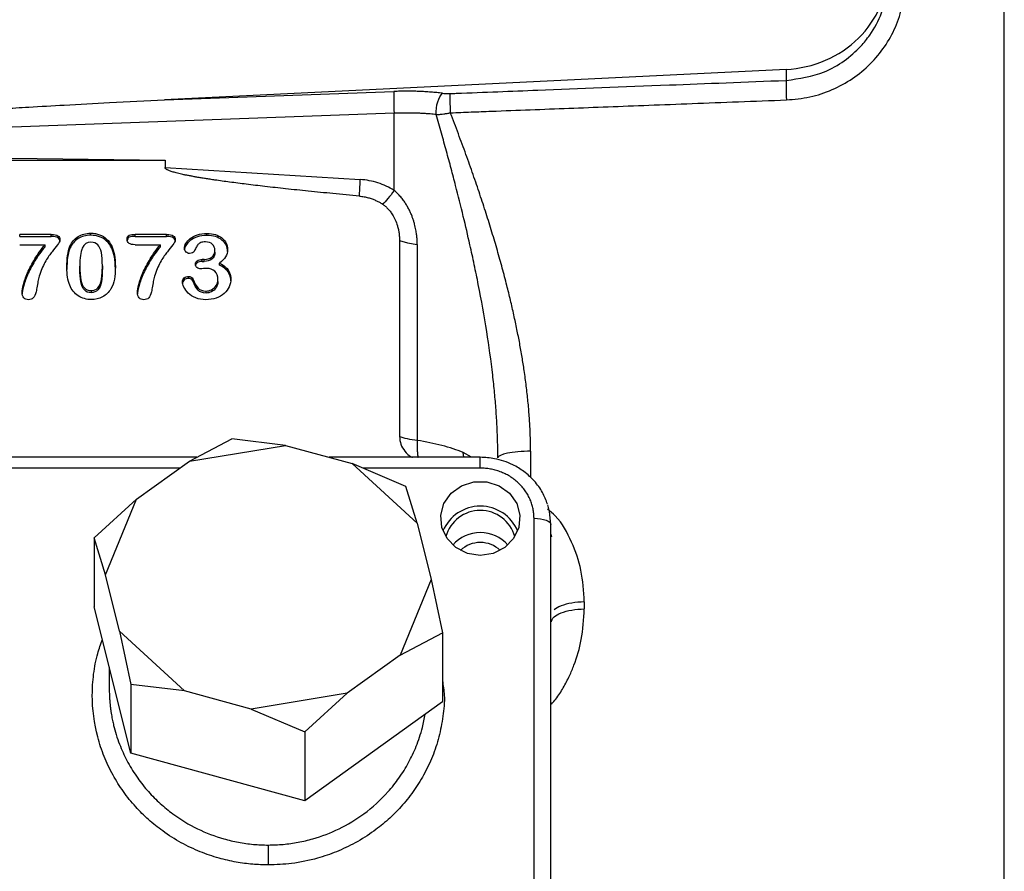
# Model space of a CAD drawing. Extents: x 0.3 to 33.9, y 0.2 to 21.7.
# Tile 8 of 20: x 10.1 to 13.6, y 10.5 to 13.5. Entities that reach past the tile are written whole.
import ezdxf

# ---------------------------------------------------------------- set-up
doc = ezdxf.new("R2010")
doc.units = 0
doc.header["$MEASUREMENT"] = 0
doc.layers.get('0').update_dxf_attribs({"linetype": 'CONTINUOUS'})
doc.layers.add('SLD-0', color=7, linetype='CONTINUOUS')
doc.styles.add('SLDTEXTSTYLE1', font='TXT', dxfattribs={"width": 0.605})
doc.dimstyles.new('SLDDIMSTYLE0', dxfattribs={"dimtxt": 0.222453, "dimasz": 0.13, "dimexe": 0, "dimexo": 0.0625, "dimgap": 0.055613, "dimtad": 0, "dimtih": 1, "dimtoh": 1, "dimrnd": 1e-09, "dimzin": 12, "dimtxsty": 'SLDTEXTSTYLE1', "dimsah": 1, "dimcen": 0.09, "dimazin": 3, "dimtfac": 1, "dimtofl": 0, "dimtmove": 0, "dimatfit": 3, "dimtolj": 1, "dimtzin": 12})

# ---------------------------------------------------------------- blocks, each defined once
blk = doc.blocks.new('_D')
at = {"layer": 'SLD-0'}
for p, q in [((15.868, 14.9428), (17.2815, 14.9428)), ((17.1565, 14.9428), (17.1565, 11.3541)), ((16.7109, 10.9977), (16.66, 10.9977)), ((16.66, 10.9977), (16.66, 10.656)), ((17.6021, 10.9977), (17.6531, 10.9977)), ((17.6531, 10.9977), (17.6531, 10.656)), ((16.66, 10.656), (16.7109, 10.656)), ((17.6531, 10.656), (17.6021, 10.656)), ((17.1565, 7.1032), (17.1565, 10.6051)), ((9.5837, 7.1032), (17.2815, 7.1032))]:
    blk.add_line(p, q, dxfattribs=at)
for points in [[(17.1565, 14.9428), (17.1365, 14.8128), (17.1765, 14.8128)], [(17.1565, 7.1032), (17.1765, 7.2332), (17.1365, 7.2332)]]:
    blk.add_solid(points, dxfattribs=at)
at = {"layer": 'SLD-0', "char_height": 0.22917, "attachment_point": 1, "style": 'SLDTEXTSTYLE1'}
for s, insert in [('7.84', (16.8595, 11.344)), ('199.1', (16.7746, 10.9514))]:
    blk.add_mtext(s, dxfattribs=dict(at, insert=insert))

msp = doc.modelspace()

# ---------------------------------------------------------------- linework, layer by layer
at = {"color": 8, "linetype": 'CONTINUOUS'}
for p, q in [((13.5916, 12.5678), (13.5916, 15.5241)), ((13.5916, 9.6115), (13.5916, 12.5678)), ((11.6799, 11.9597), (11.6779, 11.9768)), ((11.7069, 11.9597), (11.6779, 11.9768)), ((11.738, 11.9212), (11.738, 11.9597)), ((11.9158, 11.981), (11.9158, 11.8876)), ((10.6747, 11.9212), (9.488, 11.9212)), ((11.738, 11.9212), (11.323, 11.9212))]:
    msp.add_line(p, q, dxfattribs=at)
at = {"color": 7, "linetype": 'CONTINUOUS'}
for p, q in [((12.8198, 13.3316), (10.6206, 13.224)), ((12.8198, 13.3316), (12.8198, 13.2927)), ((10.6206, 13.224), (11.4322, 13.2536)), ((11.4332, 13.1762), (10.05, 13.1258)), ((11.4332, 12.9035), (11.4332, 13.1762)), ((9.4772, 13.0109), (10.6227, 13.0109)), ((10.0798, 13.0177), (10.6227, 13.0109)), ((10.6227, 13.0109), (10.6227, 12.9843)), ((10.6227, 12.9843), (11.3133, 12.9419)), ((10.2202, 12.7481), (10.1085, 12.7481)), ((10.1085, 12.741), (10.1085, 12.7481)), ((10.2202, 12.741), (10.2202, 12.7481)), ((10.3601, 12.7449), (10.3601, 12.7521)), ((10.6283, 12.7481), (10.5166, 12.7481)), ((10.5166, 12.741), (10.5166, 12.7481)), ((10.6283, 12.741), (10.6283, 12.7481)), ((10.7709, 12.7442), (10.7709, 12.7514)), ((10.1085, 12.741), (10.2202, 12.741)), ((10.5166, 12.741), (10.6283, 12.741)), ((11.4521, 12.7268), (11.4521, 12.0335)), ((10.1085, 12.7114), (10.1983, 12.7114)), ((10.1983, 12.7042), (10.1983, 12.7114)), ((10.2864, 12.6988), (10.2864, 12.7059)), ((10.4342, 12.6993), (10.4342, 12.7065)), ((10.5166, 12.7114), (10.6064, 12.7114)), ((10.6064, 12.7042), (10.6064, 12.7114)), ((10.7992, 12.685), (10.7992, 12.6922)), ((11.515, 12.7124), (11.515, 12.0191)), ((10.7614, 12.6594), (10.7546, 12.6594)), ((10.7546, 12.6522), (10.7546, 12.6594)), ((10.7546, 12.6522), (10.7614, 12.6522)), ((10.7614, 12.6522), (10.7614, 12.6594)), ((10.8157, 12.6392), (10.8157, 12.6464)), ((10.3213, 12.6282), (10.3213, 12.6353)), ((10.401, 12.6366), (10.401, 12.6294)), ((10.7061, 12.5923), (10.7061, 12.5995)), ((10.7208, 12.5834), (10.7208, 12.5906)), ((10.8099, 12.5813), (10.8099, 12.5884)), ((10.3611, 12.549), (10.3611, 12.5418)), ((10.7676, 12.5405), (10.7676, 12.5477)), ((10.7089, 11.9458), (10.8587, 12.0246)), ((11.0484, 12.0019), (10.8587, 12.0246)), ((10.7089, 11.9458), (11.0484, 12.0019)), ((11.0484, 12.0019), (11.285, 11.9374)), ((10.7353, 11.9597), (9.488, 11.9597)), ((11.738, 11.9597), (11.2032, 11.9597)), ((10.5219, 11.8113), (10.7089, 11.9458)), ((11.285, 11.9374), (11.5144, 11.7261)), ((11.4746, 11.8566), (11.285, 11.9374)), ((11.5144, 11.7261), (11.4746, 11.8566)), ((10.5219, 11.8113), (10.3721, 11.6744)), ((10.4119, 11.5439), (10.5219, 11.8113)), ((11.928, 10.3434), (11.928, 11.7438)), ((11.5144, 11.7261), (11.564, 11.527)), ((11.988, 10.3219), (11.988, 11.7223)), ((10.3721, 11.6744), (10.3721, 11.4311)), ((10.4119, 11.5439), (10.3721, 11.6744)), ((11.988, 11.6878), (11.99, 11.678)), ((10.4615, 11.3448), (10.4119, 11.5439)), ((11.564, 11.527), (11.454, 11.2596)), ((11.564, 11.527), (11.6038, 11.3384)), ((10.5013, 10.9129), (10.3721, 11.4311)), ((12.1058, 11.4479), (12.1058, 11.4234)), ((10.691, 11.1335), (10.4615, 11.3448)), ((10.4615, 11.3448), (10.5013, 11.1562)), ((11.454, 11.2596), (11.6038, 11.3384)), ((11.6038, 11.3384), (11.6038, 11.0951)), ((11.454, 11.2596), (11.267, 11.1251)), ((10.4255, 11.2171), (10.4255, 11.1396)), ((10.5013, 11.1562), (10.5013, 10.9129)), ((10.691, 11.1335), (10.5013, 11.1562)), ((10.9276, 11.069), (10.691, 11.1335)), ((11.267, 11.1251), (10.9276, 11.069)), ((11.267, 11.1251), (11.1172, 10.9882)), ((11.6038, 11.0951), (11.1172, 10.7449)), ((10.9276, 11.069), (11.1172, 10.9882)), ((11.1172, 10.9882), (11.1172, 10.7449)), ((11.1172, 10.7449), (10.5013, 10.9129)), ((10.988, 10.5882), (10.988, 10.5179))]:
    msp.add_line(p, q, dxfattribs=at)
at = {"color": 7, "linetype": 'CONTINUOUS', "flags": 128}
for points in [[(11.4521, 12.7268), (11.4804, 12.7178), (11.515, 12.7124)], [(11.738, 11.6126), (11.6923, 11.6198), (11.6517, 11.6403), (11.6203, 11.6721), (11.6018, 11.7116), (11.5979, 11.7546), (11.6093, 11.7965), (11.6346, 11.8327), (11.6711, 11.8592), (11.7148, 11.8732), (11.7611, 11.8732), (11.8048, 11.8592), (11.8413, 11.8327), (11.8666, 11.7965), (11.878, 11.7546), (11.8742, 11.7116), (11.8556, 11.6721), (11.8243, 11.6403), (11.7836, 11.6198), (11.738, 11.6126)], [(11.988, 11.7223), (11.9832, 11.7678), (11.9768, 11.7914)], [(11.928, 11.7438), (11.9397, 11.7434), (11.9509, 11.7422), (11.9613, 11.7402), (11.9704, 11.7375), (11.9778, 11.7343), (11.9834, 11.7305), (11.9868, 11.7265), (11.988, 11.7223)]]:
    msp.add_lwpolyline(points, dxfattribs=at)
at = {"color": 7, "linetype": 'CONTINUOUS'}
for centre, radius, start, end in [((11.738, 11.6434), 0.1433, 22.8469, 157.1531), ((11.738, 11.6452), 0.1267, 15.4671, 164.5329), ((11.738, 11.5638), 0.1298, 41.2578, 138.7422), ((11.737, 11.5577), 0.1005, 89.4644, 133.7321), ((11.7389, 11.5577), 0.1005, 46.2679, 90.5356)]:
    msp.add_arc(centre, radius, start, end, dxfattribs=at)
for points, knots in [([(12.8198, 13.3316), (12.8679, 13.334), (12.9154, 13.3449), (13.0027, 13.3825), (13.0425, 13.4092), (13.1087, 13.4743), (13.1351, 13.5128), (13.1707, 13.5961), (13.18, 13.641), (13.18, 13.7308), (13.1707, 13.7757), (13.1351, 13.8591), (13.1087, 13.8976), (13.0425, 13.9627), (13.0027, 13.9893), (12.9154, 14.0269), (12.8679, 14.0378), (12.8198, 14.0402)], [0, 0, 0, 0, 0.125, 0.125, 0.25, 0.25, 0.375, 0.375, 0.5, 0.5, 0.625, 0.625, 0.75, 0.75, 0.875, 0.875, 1, 1, 1, 1]), ([(12.8209, 13.2236), (12.8487, 13.2261), (12.9042, 13.2311), (12.9833, 13.258), (13.0558, 13.2972), (13.1188, 13.3489), (13.1705, 13.4107), (13.2088, 13.4811), (13.2293, 13.5438), (13.2372, 13.5947), (13.2388, 13.6456), (13.2314, 13.7086), (13.2078, 13.7815), (13.17, 13.8482), (13.1186, 13.9067), (13.0597, 13.9537), (13.0148, 13.9749), (12.9942, 13.9846)], [0, 0, 0, 0, 0.073314, 0.146304, 0.219125, 0.291596, 0.363344, 0.435705, 0.509752, 0.545061, 0.57972, 0.652608, 0.723323, 0.795594, 0.86732, 0.939161, 1, 1, 1, 1]), ([(11.6308, 13.2461), (11.6383, 13.2464), (11.6455, 13.2467), (11.7541, 13.251), (11.8476, 13.2546), (12.0905, 13.2642), (12.2396, 13.27), (12.5349, 13.2816), (12.6766, 13.2871), (12.8198, 13.2927)], [0.97203523, 0.97203523, 0.97203523, 0.97203523, 0.97235189, 0.97235189, 0.97686125, 0.97686125, 0.98407622, 0.98407622, 0.98958433, 0.98958433, 0.98958433, 0.98958433]), ([(12.8198, 13.2927), (12.8195, 13.2876), (12.8192, 13.2675), (12.8202, 13.2375), (12.8209, 13.2236)], [-1, -1, -1, -1, -0.5, 0, 0, 0, 0]), ([(11.4322, 13.2536), (11.4316, 13.2479), (11.4314, 13.2362), (11.4318, 13.2077), (11.4324, 13.1908), (11.4332, 13.1762)], [0, 0, 0, 0, 0.5, 0.5, 1, 1, 1, 1]), ([(11.6043, 13.2471), (11.6009, 13.2475), (11.5941, 13.2483), (11.5805, 13.2497), (11.5631, 13.2512), (11.5419, 13.2526), (11.524, 13.2535), (11.5095, 13.254), (11.4949, 13.2543), (11.4766, 13.2545), (11.4581, 13.2543), (11.4433, 13.2539), (11.4359, 13.2537), (11.4322, 13.2536)], [0, 0, 0, 0, 0.062503, 0.125005, 0.250002, 0.374999, 0.499993, 0.562493, 0.624995, 0.749992, 0.874996, 0.937497, 1, 1, 1, 1]), ([(11.5818, 13.1717), (11.5812, 13.1862), (11.5832, 13.2028), (11.5915, 13.2305), (11.5977, 13.2417), (11.6043, 13.2471)], [0, 0, 0, 0, 0.5, 0.5, 1, 1, 1, 1]), ([(11.6043, 13.2471), (11.6072, 13.2467), (11.6103, 13.2465), (11.6162, 13.2461), (11.619, 13.246), (11.6237, 13.246), (11.6256, 13.246), (11.6285, 13.246), (11.6297, 13.2461), (11.6308, 13.2461)], [-0.06986281, -0.06986281, -0.06986281, -0.06986281, -0.06112996, -0.06112996, -0.04715739, -0.04715739, -0.0248013, -0.0248013, 0, 0, 0, 0]), ([(11.6308, 13.2461), (11.6305, 13.241), (11.6304, 13.2312), (11.6307, 13.2066), (11.6312, 13.1918), (11.6319, 13.1781)], [0, 0, 0, 0, 0.5, 0.5, 1, 1, 1, 1]), ([(10.0495, 13.1929), (10.0799, 13.1947), (10.1521, 13.199), (10.2776, 13.2062), (10.4376, 13.2149), (10.5558, 13.2208), (10.6206, 13.224)], [0, 0, 0, 0, 0.159531, 0.379375, 0.659531, 1, 1, 1, 1]), ([(11.6319, 13.1781), (11.6448, 13.1786), (11.6571, 13.179), (11.6815, 13.18), (11.7179, 13.1814), (11.8008, 13.1846), (11.8693, 13.1872), (12.0058, 13.1924), (12.0961, 13.1959), (12.2843, 13.2031), (12.3819, 13.2068), (12.5937, 13.2149), (12.7068, 13.2192), (12.8209, 13.2236)], [0, 0, 0, 0, 0.03125, 0.03125, 0.0625, 0.125, 0.25, 0.25, 0.5, 0.5, 0.75, 0.75, 1, 1, 1, 1]), ([(11.5818, 13.1717), (11.5784, 13.1721), (11.5713, 13.1728), (11.56, 13.1739), (11.5477, 13.1748), (11.5344, 13.1757), (11.5201, 13.1764), (11.5047, 13.1769), (11.4883, 13.1772), (11.4708, 13.1772), (11.4524, 13.1769), (11.4397, 13.1764), (11.4332, 13.1762)], [0, 0, 0, 0, 0.073509, 0.152904, 0.238187, 0.329357, 0.426414, 0.529358, 0.638189, 0.752906, 0.87351, 1, 1, 1, 1]), ([(11.5818, 13.1717), (11.5873, 13.172), (11.5931, 13.1725), (11.6016, 13.1734), (11.6053, 13.1739), (11.6114, 13.1746), (11.6135, 13.175), (11.6173, 13.1756), (11.6189, 13.1758), (11.6232, 13.1765), (11.6252, 13.1769), (11.6288, 13.1775), (11.6304, 13.1778), (11.6319, 13.1781)], [0, 0, 0, 0, 0.125, 0.125, 0.25, 0.25, 0.375, 0.375, 0.5, 0.5, 0.75, 0.75, 1, 1, 1, 1]), ([(11.8, 11.9576), (11.7999, 11.9666), (11.7999, 11.9848), (11.7993, 12.0122), (11.7984, 12.0402), (11.7972, 12.0688), (11.7955, 12.0978), (11.7935, 12.1274), (11.7912, 12.1575), (11.7884, 12.1881), (11.7853, 12.2192), (11.7774, 12.2914), (11.761, 12.409), (11.7376, 12.5387), (11.7168, 12.6408), (11.6992, 12.7212), (11.6773, 12.8148), (11.6549, 12.9046), (11.6348, 12.9814), (11.6181, 13.0431), (11.6004, 13.1068), (11.5881, 13.1498), (11.5818, 13.1717)], [0, 0, 0, 0, 0.021688, 0.043796, 0.066327, 0.08928, 0.112658, 0.13646, 0.160688, 0.185343, 0.210426, 0.235937, 0.360284, 0.496293, 0.553783, 0.611997, 0.695633, 0.787199, 0.837429, 0.889639, 0.943829, 1, 1, 1, 1]), ([(11.8318, 12.5678), (11.8292, 12.5779), (11.824, 12.5982), (11.8158, 12.6288), (11.8072, 12.6599), (11.7982, 12.6915), (11.7889, 12.7235), (11.7791, 12.7559), (11.769, 12.7888), (11.7585, 12.8222), (11.7476, 12.8559), (11.7363, 12.8901), (11.7246, 12.9247), (11.7125, 12.9597), (11.7, 12.9952), (11.6872, 13.031), (11.6739, 13.0672), (11.6603, 13.1039), (11.6463, 13.1409), (11.6367, 13.1656), (11.6319, 13.1781)], [0, 0, 0, 0, 0.04827, 0.097381, 0.147336, 0.198139, 0.249792, 0.3023, 0.355665, 0.409889, 0.464977, 0.52093, 0.57775, 0.635442, 0.694006, 0.753445, 0.813762, 0.874959, 0.937038, 1, 1, 1, 1]), ([(11.3104, 12.8834), (11.2791, 12.8864), (11.2187, 12.892), (11.1317, 12.9007), (11.0516, 12.909), (10.9786, 12.9172), (10.9125, 12.925), (10.8535, 12.9326), (10.8107, 12.9385), (10.7822, 12.9428), (10.7659, 12.9453), (10.7505, 12.9478), (10.7359, 12.9502), (10.7222, 12.9527), (10.7094, 12.9551), (10.6975, 12.9574), (10.6865, 12.9597), (10.6763, 12.962), (10.6671, 12.9642), (10.6587, 12.9664), (10.6512, 12.9685), (10.6446, 12.9706), (10.6388, 12.9727), (10.6339, 12.9747), (10.6299, 12.9767), (10.6268, 12.9786), (10.6245, 12.9805), (10.623, 12.9824), (10.6228, 12.9837), (10.6227, 12.9843)], [0, 0, 0, 0, 0.134931, 0.259887, 0.37487, 0.479885, 0.574935, 0.660026, 0.735167, 0.760045, 0.783671, 0.806045, 0.827168, 0.847043, 0.865669, 0.88305, 0.899187, 0.914084, 0.927743, 0.94017, 0.951371, 0.961354, 0.970131, 0.977721, 0.984151, 0.989467, 0.993751, 0.997159, 1, 1, 1, 1]), ([(11.3104, 12.8835), (11.311, 12.8972), (11.312, 12.9179), (11.3133, 12.9419), (11.3133, 12.9419), (11.3133, 12.9419), (11.3133, 12.9419)], [0.5901086, 0.5901086, 0.5901086, 0.5901086, 1, 1, 1, 1.000042, 1.000042, 1.000042, 1.000042]), ([(11.4332, 12.9035), (11.4155, 12.9147), (11.3961, 12.9237), (11.3557, 12.9366), (11.3346, 12.9406), (11.3133, 12.9419)], [0, 0, 0, 0, 0.5, 0.5, 1, 1, 1, 1]), ([(11.515, 12.7125), (11.515, 12.7133), (11.515, 12.7153), (11.5149, 12.7187), (11.5148, 12.7229), (11.5145, 12.7279), (11.5142, 12.7337), (11.5136, 12.7403), (11.5128, 12.7476), (11.5116, 12.7557), (11.5101, 12.7646), (11.5081, 12.7742), (11.5056, 12.7844), (11.5025, 12.7953), (11.4986, 12.8067), (11.494, 12.8186), (11.4886, 12.8309), (11.4822, 12.8434), (11.4747, 12.856), (11.4662, 12.8686), (11.4564, 12.8809), (11.4455, 12.8928), (11.4373, 12.8999), (11.4332, 12.9035)], [0, 0, 0, 0, 0.012482, 0.028774, 0.048872, 0.072768, 0.100452, 0.131905, 0.167102, 0.206008, 0.248575, 0.294743, 0.344437, 0.397514, 0.453807, 0.513185, 0.575503, 0.640598, 0.708299, 0.778428, 0.850704, 0.924713, 1, 1, 1, 1]), ([(11.3104, 12.8835), (11.3132, 12.8832), (11.3187, 12.8826), (11.3267, 12.8812), (11.3344, 12.8797), (11.3418, 12.8778), (11.3488, 12.8757), (11.3554, 12.8734), (11.3617, 12.871), (11.3677, 12.8685), (11.3733, 12.8658), (11.3785, 12.8631), (11.3835, 12.8604), (11.3881, 12.8576), (11.391, 12.8557), (11.3925, 12.8547)], [0, 0, 0, 0, 0.095152, 0.187197, 0.276154, 0.362041, 0.444877, 0.524681, 0.601472, 0.675271, 0.746099, 0.813976, 0.87891, 0.940914, 1, 1, 1, 1]), ([(11.3925, 12.8547), (11.3939, 12.8537), (11.397, 12.8516), (11.4014, 12.8481), (11.4058, 12.8443), (11.4101, 12.84), (11.4144, 12.8353), (11.4205, 12.828), (11.4285, 12.8164), (11.4375, 12.7992), (11.4441, 12.7815), (11.4482, 12.7656), (11.4505, 12.7526), (11.4518, 12.7397), (11.452, 12.7311), (11.4521, 12.7268)], [0, 0, 0, 0, 0.035627, 0.072981, 0.112083, 0.152943, 0.195569, 0.239963, 0.34377, 0.481798, 0.636388, 0.733169, 0.821003, 0.909992, 1, 1, 1, 1]), ([(10.2202, 12.7481), (10.231, 12.7481), (10.2387, 12.7466), (10.2483, 12.7403), (10.2507, 12.7351), (10.2507, 12.7279)], [-2, -2, -2, -2, -1, -1, 0, 0, 0, 0]), ([(10.2864, 12.7059), (10.293, 12.721), (10.3025, 12.7325), (10.3276, 12.7482), (10.3426, 12.7521), (10.3601, 12.7521)], [-2, -2, -2, -2, -1, -1, 0, 0, 0, 0]), ([(10.3601, 12.7521), (10.3716, 12.7521), (10.382, 12.7504), (10.4008, 12.7434), (10.409, 12.7383), (10.4232, 12.7249), (10.4293, 12.7165), (10.4342, 12.7065)], [-3, -3, -3, -3, -2, -2, -1, -1, 0, 0, 0, 0]), ([(10.4887, 12.7311), (10.4887, 12.7382), (10.4911, 12.7429), (10.501, 12.7471), (10.5078, 12.7481), (10.5166, 12.7481)], [-2, -2, -2, -2, -1, -1, 0, 0, 0, 0]), ([(10.6283, 12.7481), (10.639, 12.7481), (10.6468, 12.7466), (10.6564, 12.7403), (10.6588, 12.7351), (10.6588, 12.7279)], [-2, -2, -2, -2, -1, -1, 0, 0, 0, 0]), ([(10.6914, 12.6991), (10.6914, 12.7045), (10.6931, 12.7102), (10.7001, 12.7223), (10.7052, 12.728), (10.7188, 12.7389), (10.7272, 12.7432), (10.7474, 12.7498), (10.7586, 12.7514), (10.7709, 12.7514)], [-4, -4, -4, -4, -3, -3, -2, -2, -1, -1, 0, 0, 0, 0]), ([(10.7709, 12.7514), (10.7817, 12.7514), (10.7917, 12.75), (10.8096, 12.7445), (10.8174, 12.7405), (10.8306, 12.7301), (10.8356, 12.7241), (10.8423, 12.7103), (10.844, 12.7029), (10.844, 12.6949)], [-4, -4, -4, -4, -3, -3, -2, -2, -1, -1, 0, 0, 0, 0]), ([(10.2507, 12.7279), (10.2507, 12.7235), (10.2479, 12.7177), (10.2366, 12.7034), (10.2302, 12.6954), (10.2157, 12.6779), (10.2083, 12.6671), (10.193, 12.6412), (10.186, 12.6254), (10.1797, 12.6067)], [-4, -4, -4, -4, -3, -3, -2, -2, -1, -1, 0, 0, 0, 0]), ([(10.2507, 12.7207), (10.2507, 12.7279), (10.2483, 12.7331), (10.2387, 12.7394), (10.231, 12.741), (10.2202, 12.741)], [-2, -2, -2, -2, -1, -1, 0, 0, 0, 0]), ([(10.3601, 12.7449), (10.3426, 12.7449), (10.3276, 12.741), (10.3025, 12.7253), (10.293, 12.7139), (10.2864, 12.6988)], [-2, -2, -2, -2, -1, -1, 0, 0, 0, 0]), ([(10.3607, 12.7204), (10.3459, 12.7204), (10.3357, 12.7135), (10.3242, 12.6857), (10.3213, 12.6643), (10.3213, 12.6353)], [-2, -2, -2, -2, -1, -1, 0, 0, 0, 0]), ([(10.4342, 12.6993), (10.4293, 12.7093), (10.4232, 12.7177), (10.409, 12.7311), (10.4008, 12.7362), (10.382, 12.7432), (10.3716, 12.7449), (10.3601, 12.7449)], [-3, -3, -3, -3, -2, -2, -1, -1, 0, 0, 0, 0]), ([(10.401, 12.6366), (10.401, 12.6557), (10.3998, 12.6713), (10.3949, 12.6957), (10.3907, 12.7049), (10.3791, 12.7173), (10.371, 12.7204), (10.3607, 12.7204)], [-3, -3, -3, -3, -2, -2, -1, -1, 0, 0, 0, 0]), ([(10.5166, 12.741), (10.5078, 12.741), (10.501, 12.7399), (10.4911, 12.7357), (10.4887, 12.7311), (10.4887, 12.7239)], [-2, -2, -2, -2, -1, -1, 0, 0, 0, 0]), ([(10.5166, 12.7114), (10.5073, 12.7114), (10.5003, 12.713), (10.491, 12.7194), (10.4887, 12.7244), (10.4887, 12.7311)], [-2, -2, -2, -2, -1, -1, 0, 0, 0, 0]), ([(10.6588, 12.7279), (10.6588, 12.7235), (10.656, 12.7177), (10.6447, 12.7034), (10.6383, 12.6954), (10.6238, 12.6779), (10.6164, 12.6671), (10.6011, 12.6412), (10.5941, 12.6254), (10.5878, 12.6067)], [-4, -4, -4, -4, -3, -3, -2, -2, -1, -1, 0, 0, 0, 0]), ([(10.6588, 12.7207), (10.6588, 12.7279), (10.6564, 12.7331), (10.6468, 12.7394), (10.639, 12.741), (10.6283, 12.741)], [-2, -2, -2, -2, -1, -1, 0, 0, 0, 0]), ([(10.7709, 12.7442), (10.7586, 12.7442), (10.7474, 12.7426), (10.7272, 12.7361), (10.7188, 12.7317), (10.7052, 12.7209), (10.7001, 12.7151), (10.6931, 12.7031), (10.6914, 12.6973), (10.6914, 12.6919)], [-4, -4, -4, -4, -3, -3, -2, -2, -1, -1, 0, 0, 0, 0]), ([(10.7662, 12.7215), (10.7595, 12.7215), (10.7539, 12.7206), (10.745, 12.7171), (10.7415, 12.7148), (10.7364, 12.7089), (10.734, 12.7051), (10.7294, 12.6959), (10.7272, 12.6916), (10.7253, 12.6875)], [-4, -4, -4, -4, -3, -3, -2, -2, -1, -1, 0, 0, 0, 0]), ([(10.7992, 12.6922), (10.7992, 12.7002), (10.7962, 12.707), (10.7843, 12.7186), (10.7763, 12.7215), (10.7662, 12.7215)], [-2, -2, -2, -2, -1, -1, 0, 0, 0, 0]), ([(10.844, 12.6877), (10.844, 12.6957), (10.8423, 12.7031), (10.8356, 12.7169), (10.8306, 12.7229), (10.8174, 12.7333), (10.8096, 12.7373), (10.7917, 12.7428), (10.7817, 12.7442), (10.7709, 12.7442)], [-4, -4, -4, -4, -3, -3, -2, -2, -1, -1, 0, 0, 0, 0]), ([(10.1171, 12.5432), (10.1171, 12.5499), (10.1186, 12.559), (10.1245, 12.582), (10.1294, 12.5957), (10.1431, 12.6277), (10.1517, 12.6441), (10.1721, 12.6779), (10.1842, 12.6947), (10.1983, 12.7114)], [-4, -4, -4, -4, -3, -3, -2, -2, -1, -1, 0, 0, 0, 0]), ([(10.1983, 12.7042), (10.1842, 12.6876), (10.1721, 12.6708), (10.1517, 12.637), (10.1431, 12.6205), (10.1294, 12.5885), (10.1245, 12.5748), (10.1186, 12.5519), (10.1171, 12.5428), (10.1171, 12.536)], [-4, -4, -4, -4, -3, -3, -2, -2, -1, -1, 0, 0, 0, 0]), ([(10.2753, 12.6308), (10.2753, 12.6466), (10.2762, 12.6608), (10.2799, 12.6861), (10.2826, 12.6969), (10.2864, 12.7059)], [-2, -2, -2, -2, -1, -1, 0, 0, 0, 0]), ([(10.2864, 12.6988), (10.2826, 12.6897), (10.2799, 12.6789), (10.2762, 12.6537), (10.2753, 12.6394), (10.2753, 12.6236)], [-2, -2, -2, -2, -1, -1, 0, 0, 0, 0]), ([(10.5251, 12.5432), (10.5251, 12.5499), (10.5266, 12.559), (10.5326, 12.582), (10.5375, 12.5957), (10.5512, 12.6277), (10.5597, 12.6441), (10.5802, 12.6779), (10.5923, 12.6947), (10.6064, 12.7114)], [-4, -4, -4, -4, -3, -3, -2, -2, -1, -1, 0, 0, 0, 0]), ([(10.6064, 12.7042), (10.5923, 12.6876), (10.5802, 12.6708), (10.5597, 12.637), (10.5512, 12.6205), (10.5375, 12.5885), (10.5326, 12.5748), (10.5266, 12.5519), (10.5251, 12.5428), (10.5251, 12.536)], [-4, -4, -4, -4, -3, -3, -2, -2, -1, -1, 0, 0, 0, 0]), ([(10.7092, 12.6806), (10.7048, 12.6806), (10.7007, 12.6823), (10.6932, 12.689), (10.6914, 12.6935), (10.6914, 12.6991)], [-2, -2, -2, -2, -1, -1, 0, 0, 0, 0]), ([(10.7253, 12.6875), (10.7243, 12.6853), (10.7223, 12.6836), (10.7165, 12.6812), (10.7131, 12.6806), (10.7092, 12.6806)], [-2, -2, -2, -2, -1, -1, 0, 0, 0, 0]), ([(10.7614, 12.6594), (10.7717, 12.6594), (10.7806, 12.6622), (10.7955, 12.6734), (10.7992, 12.6816), (10.7992, 12.6922)], [-2, -2, -2, -2, -1, -1, 0, 0, 0, 0]), ([(10.7992, 12.685), (10.7992, 12.6744), (10.7955, 12.6663), (10.7806, 12.6551), (10.7717, 12.6522), (10.7614, 12.6522)], [-2, -2, -2, -2, -1, -1, 0, 0, 0, 0]), ([(10.844, 12.6949), (10.844, 12.6845), (10.8415, 12.6756), (10.8317, 12.6606), (10.8247, 12.6534), (10.8157, 12.6464)], [-2, -2, -2, -2, -1, -1, 0, 0, 0, 0]), ([(10.7305, 12.6428), (10.7305, 12.6477), (10.7325, 12.6517), (10.7405, 12.6579), (10.7466, 12.6594), (10.7546, 12.6594)], [-2, -2, -2, -2, -1, -1, 0, 0, 0, 0]), ([(10.7546, 12.6522), (10.7466, 12.6522), (10.7405, 12.6507), (10.7325, 12.6445), (10.7305, 12.6405), (10.7305, 12.6356)], [-2, -2, -2, -2, -1, -1, 0, 0, 0, 0]), ([(10.8157, 12.6464), (10.8245, 12.6419), (10.8318, 12.6369), (10.8437, 12.6256), (10.8482, 12.6194), (10.8543, 12.6058), (10.8558, 12.5984), (10.8558, 12.5904)], [-3, -3, -3, -3, -2, -2, -1, -1, 0, 0, 0, 0]), ([(10.2854, 12.568), (10.2819, 12.5767), (10.2794, 12.5863), (10.2761, 12.6073), (10.2753, 12.6186), (10.2753, 12.6308)], [-2, -2, -2, -2, -1, -1, 0, 0, 0, 0]), ([(10.3213, 12.6353), (10.3213, 12.6157), (10.3225, 12.5995), (10.3274, 12.5744), (10.3316, 12.565), (10.3432, 12.5522), (10.3511, 12.549), (10.3611, 12.549)], [-3, -3, -3, -3, -2, -2, -1, -1, 0, 0, 0, 0]), ([(10.3611, 12.5418), (10.3511, 12.5418), (10.3432, 12.545), (10.3316, 12.5578), (10.3274, 12.5673), (10.3225, 12.5924), (10.3213, 12.6085), (10.3213, 12.6282)], [-3, -3, -3, -3, -2, -2, -1, -1, 0, 0, 0, 0]), ([(10.3611, 12.549), (10.3714, 12.549), (10.3795, 12.5523), (10.3911, 12.5657), (10.3952, 12.5753), (10.3998, 12.6001), (10.401, 12.6164), (10.401, 12.6366)], [-3, -3, -3, -3, -2, -2, -1, -1, 0, 0, 0, 0]), ([(10.401, 12.6294), (10.401, 12.6093), (10.3998, 12.593), (10.3952, 12.5681), (10.3911, 12.5585), (10.3795, 12.5451), (10.3714, 12.5418), (10.3611, 12.5418)], [-3, -3, -3, -3, -2, -2, -1, -1, 0, 0, 0, 0]), ([(10.447, 12.6335), (10.447, 12.6164), (10.4458, 12.6016), (10.4413, 12.5769), (10.4372, 12.5657), (10.4313, 12.5557)], [-2, -2, -2, -2, -1, -1, 0, 0, 0, 0]), ([(10.7499, 12.6265), (10.7437, 12.6265), (10.7389, 12.6279), (10.7322, 12.6337), (10.7305, 12.6377), (10.7305, 12.6428)], [-2, -2, -2, -2, -1, -1, 0, 0, 0, 0]), ([(10.7693, 12.6277), (10.7671, 12.6277), (10.7637, 12.6275), (10.7542, 12.6267), (10.7512, 12.6265), (10.7499, 12.6265)], [-2, -2, -2, -2, -1, -1, 0, 0, 0, 0]), ([(10.8099, 12.5884), (10.8099, 12.6007), (10.8063, 12.6104), (10.7919, 12.6243), (10.782, 12.6277), (10.7693, 12.6277)], [-2, -2, -2, -2, -1, -1, 0, 0, 0, 0]), ([(10.8558, 12.5833), (10.8558, 12.5912), (10.8543, 12.5986), (10.8482, 12.6123), (10.8437, 12.6185), (10.8318, 12.6297), (10.8245, 12.6347), (10.8157, 12.6392)], [-3, -3, -3, -3, -2, -2, -1, -1, 0, 0, 0, 0]), ([(10.1797, 12.6067), (10.177, 12.5985), (10.1751, 12.5917), (10.1729, 12.5808), (10.1717, 12.5738), (10.1689, 12.5565), (10.1678, 12.5499), (10.1667, 12.5452)], [-3, -3, -3, -3, -2, -2, -1, -1, 0, 0, 0, 0]), ([(10.5878, 12.6067), (10.5851, 12.5985), (10.5832, 12.5917), (10.581, 12.5808), (10.5797, 12.5738), (10.577, 12.5565), (10.5758, 12.5499), (10.5748, 12.5452)], [-3, -3, -3, -3, -2, -2, -1, -1, 0, 0, 0, 0]), ([(10.6842, 12.5794), (10.6842, 12.5854), (10.6863, 12.5903), (10.6947, 12.5976), (10.6999, 12.5995), (10.7061, 12.5995)], [-2, -2, -2, -2, -1, -1, 0, 0, 0, 0]), ([(10.7061, 12.5923), (10.6999, 12.5923), (10.6947, 12.5905), (10.6863, 12.5831), (10.6842, 12.5782), (10.6842, 12.5722)], [-2, -2, -2, -2, -1, -1, 0, 0, 0, 0]), ([(10.7672, 12.5169), (10.7539, 12.5169), (10.7419, 12.5191), (10.7207, 12.5281), (10.7119, 12.5337), (10.6981, 12.5472), (10.6929, 12.5542), (10.6859, 12.5687), (10.6842, 12.5747), (10.6842, 12.5794)], [-4, -4, -4, -4, -3, -3, -2, -2, -1, -1, 0, 0, 0, 0]), ([(10.7061, 12.5995), (10.7092, 12.5995), (10.7122, 12.5986), (10.718, 12.5953), (10.7199, 12.5931), (10.7208, 12.5906)], [-2, -2, -2, -2, -1, -1, 0, 0, 0, 0]), ([(10.7208, 12.5834), (10.7199, 12.586), (10.718, 12.5881), (10.7122, 12.5915), (10.7092, 12.5923), (10.7061, 12.5923)], [-2, -2, -2, -2, -1, -1, 0, 0, 0, 0]), ([(10.7208, 12.5906), (10.7266, 12.5761), (10.7329, 12.5653), (10.7462, 12.5512), (10.7555, 12.5477), (10.7676, 12.5477)], [-2, -2, -2, -2, -1, -1, 0, 0, 0, 0]), ([(10.7676, 12.5405), (10.7555, 12.5405), (10.7462, 12.5441), (10.7329, 12.5582), (10.7266, 12.569), (10.7208, 12.5834)], [-2, -2, -2, -2, -1, -1, 0, 0, 0, 0]), ([(10.8558, 12.5904), (10.8558, 12.5809), (10.8538, 12.5717), (10.8456, 12.5539), (10.8396, 12.546), (10.8237, 12.5322), (10.8143, 12.5267), (10.7924, 12.5189), (10.7804, 12.5169), (10.7672, 12.5169)], [-4, -4, -4, -4, -3, -3, -2, -2, -1, -1, 0, 0, 0, 0]), ([(10.7676, 12.5477), (10.7746, 12.5477), (10.7812, 12.5493), (10.794, 12.5557), (10.7993, 12.5604), (10.8078, 12.573), (10.8099, 12.5802), (10.8099, 12.5884)], [-3, -3, -3, -3, -2, -2, -1, -1, 0, 0, 0, 0]), ([(10.8099, 12.5813), (10.8099, 12.5731), (10.8078, 12.5658), (10.7993, 12.5533), (10.794, 12.5485), (10.7812, 12.5421), (10.7746, 12.5405), (10.7676, 12.5405)], [-3, -3, -3, -3, -2, -2, -1, -1, 0, 0, 0, 0]), ([(10.1396, 12.5169), (10.1327, 12.5169), (10.1273, 12.5191), (10.1191, 12.5281), (10.1171, 12.5346), (10.1171, 12.5432)], [-2, -2, -2, -2, -1, -1, 0, 0, 0, 0]), ([(10.1667, 12.5452), (10.1644, 12.5345), (10.1611, 12.5272), (10.1524, 12.519), (10.1467, 12.5169), (10.1396, 12.5169)], [-2, -2, -2, -2, -1, -1, 0, 0, 0, 0]), ([(10.3614, 12.5173), (10.3445, 12.5173), (10.3293, 12.5218), (10.3023, 12.5398), (10.2921, 12.5522), (10.2854, 12.568)], [-2, -2, -2, -2, -1, -1, 0, 0, 0, 0]), ([(10.4313, 12.5557), (10.4236, 12.5433), (10.4138, 12.5339), (10.3896, 12.5206), (10.3762, 12.5173), (10.3614, 12.5173)], [-2, -2, -2, -2, -1, -1, 0, 0, 0, 0]), ([(10.5476, 12.5169), (10.5408, 12.5169), (10.5353, 12.5191), (10.5272, 12.5281), (10.5251, 12.5346), (10.5251, 12.5432)], [-2, -2, -2, -2, -1, -1, 0, 0, 0, 0]), ([(10.5748, 12.5452), (10.5725, 12.5345), (10.5691, 12.5272), (10.5605, 12.519), (10.5547, 12.5169), (10.5476, 12.5169)], [-2, -2, -2, -2, -1, -1, 0, 0, 0, 0]), ([(11.9158, 11.981), (11.9157, 11.9891), (11.9157, 12.0053), (11.9151, 12.0298), (11.9141, 12.0547), (11.9128, 12.08), (11.9112, 12.1056), (11.9091, 12.1316), (11.9067, 12.1579), (11.9039, 12.1846), (11.9007, 12.2116), (11.8971, 12.239), (11.8923, 12.2732), (11.8858, 12.3144), (11.8773, 12.3629), (11.8676, 12.4126), (11.8567, 12.4634), (11.8449, 12.5153), (11.8362, 12.5502), (11.8318, 12.5678)], [0, 0, 0, 0, 0.0412014, 0.0829531, 0.1252643, 0.1681438, 0.2116, 0.2556412, 0.3002751, 0.3455094, 0.3913512, 0.4378077, 0.4848854, 0.5654739, 0.6481304, 0.7328846, 0.819764, 0.9087944, 1, 1, 1, 1]), ([(11.4521, 12.0335), (11.4531, 12.024), (11.455, 12.0051), (11.4703, 11.9804), (11.4853, 11.9647), (11.4961, 11.9603), (11.4976, 11.9597)], [0, 0, 0, 0, 0.318177, 0.631645, 0.945787, 1, 1, 1, 1]), ([(11.515, 12.0191), (11.5027, 12.0202), (11.491, 12.0221), (11.4697, 12.0269), (11.4601, 12.03), (11.4521, 12.0335)], [0, 0, 0, 0, 0.5, 0.5, 1, 1, 1, 1]), ([(11.515, 12.0191), (11.5147, 12.0114), (11.5141, 11.9961), (11.5151, 11.9769), (11.5163, 11.9645), (11.5176, 11.9602), (11.5178, 11.9597)], [0, 0, 0, 0, 0.318426, 0.6371, 0.955424, 1, 1, 1, 1]), ([(11.6779, 11.9768), (11.6549, 11.9858), (11.6294, 11.9941), (11.5745, 12.0083), (11.5452, 12.0144), (11.515, 12.0191)], [0, 0, 0, 0, 0.5, 0.5, 1, 1, 1, 1]), ([(11.9759, 11.7936), (11.9705, 11.8077), (11.9592, 11.8374), (11.9301, 11.8766), (11.8943, 11.9095), (11.8569, 11.9324), (11.8216, 11.9468), (11.7831, 11.9572), (11.755, 11.9588), (11.738, 11.9597)], [0, 0, 0, 0, 0.148905, 0.312497, 0.47225, 0.620297, 0.732107, 0.837788, 1, 1, 1, 1]), ([(11.928, 11.7438), (11.9279, 11.7466), (11.9278, 11.7522), (11.9272, 11.7606), (11.9262, 11.7689), (11.9247, 11.7771), (11.9228, 11.7852), (11.9205, 11.7933), (11.9178, 11.8012), (11.9135, 11.8121), (11.907, 11.8255), (11.8972, 11.8411), (11.8857, 11.8559), (11.8726, 11.8695), (11.858, 11.8817), (11.8422, 11.8925), (11.8255, 11.9016), (11.8084, 11.9089), (11.791, 11.9144), (11.7736, 11.9183), (11.7559, 11.9208), (11.744, 11.921), (11.738, 11.9212)], [0, 0, 0, 0, 0.030234, 0.060268, 0.09017, 0.120006, 0.149845, 0.179753, 0.209799, 0.240047, 0.304325, 0.368671, 0.434317, 0.500033, 0.565678, 0.631394, 0.695671, 0.760018, 0.82027, 0.879992, 0.939722, 1, 1, 1, 1])]:
    msp.add_open_spline(points, degree=3, knots=knots, dxfattribs=at)
at = {"color": 8, "linetype": 'CONTINUOUS'}
for points, knots in [([(12.8198, 13.2927), (12.8662, 13.2993), (12.9396, 13.3097), (13.0264, 13.36), (13.0792, 13.406), (13.1247, 13.4627), (13.1682, 13.5415), (13.1756, 13.6119), (13.1799, 13.6532)], [0, 0, 0, 0, 0.241652, 0.382697, 0.521705, 0.611003, 0.77181, 1, 1, 1, 1]), ([(12.1058, 11.4479), (12.1037, 11.4857), (12.0996, 11.5578), (12.0631, 11.6609), (12.0232, 11.7369), (11.9855, 11.7688), (11.9761, 11.7767)], [0, 0, 0, 0, 0.317556, 0.605937, 0.902039, 1, 1, 1, 1]), ([(12.1058, 11.4479), (12.0751, 11.4475), (12.0298, 11.4399), (12.0046, 11.4252), (11.9988, 11.4199)], [-1, -1, -1, -1, -0.5, -0.25, -0.25, -0.25, -0.25]), ([(11.99, 11.0866), (11.9952, 11.0926), (12.0111, 11.1105), (12.0318, 11.1445), (12.0532, 11.1845), (12.0766, 11.2405), (12.0998, 11.3186), (12.1037, 11.3868), (12.1058, 11.4234)], [0, 0, 0, 0, 0.064425, 0.195751, 0.327932, 0.439917, 0.700154, 1, 1, 1, 1]), ([(10.988, 10.5179), (10.9695, 10.5183), (10.9315, 10.5193), (10.8731, 10.5273), (10.8107, 10.5415), (10.7454, 10.5639), (10.6782, 10.5957), (10.6171, 10.6343), (10.5635, 10.6775), (10.5167, 10.7241), (10.4743, 10.7767), (10.4367, 10.8363), (10.406, 10.901), (10.3751, 10.9945), (10.3621, 11.0935), (10.3688, 11.1927), (10.3809, 11.259), (10.3951, 11.2989), (10.401, 11.3153)], [0, 0, 0, 0, 0.0457038, 0.0944659, 0.1462805, 0.2047635, 0.2669395, 0.3327586, 0.387495, 0.4424347, 0.5022291, 0.5622448, 0.6260374, 0.6900114, 0.821957, 0.8880738, 0.9541444, 1, 1, 1, 1]), ([(11.6038, 11.1693), (11.6067, 11.1523), (11.6136, 11.1106), (11.6067, 11.0435), (11.5932, 10.9708), (11.5699, 10.901), (11.5392, 10.8363), (11.5016, 10.7767), (11.4592, 10.7241), (11.4124, 10.6775), (11.3588, 10.6343), (11.2977, 10.5957), (11.2306, 10.5638), (11.1554, 10.5383), (11.0745, 10.5211), (11.0156, 10.5189), (10.988, 10.5179)], [0, 0, 0, 0, 0.052646, 0.128834, 0.204969, 0.278668, 0.352197, 0.421335, 0.490257, 0.553546, 0.616639, 0.692467, 0.764111, 0.831523, 0.921007, 1, 1, 1, 1]), ([(10.4255, 11.1396), (10.4255, 11.1347), (10.4256, 11.125), (10.4262, 11.1107), (10.4271, 11.0971), (10.4283, 11.0841), (10.4297, 11.0718), (10.4313, 11.0602), (10.433, 11.0492), (10.4349, 11.0389), (10.4368, 11.0292), (10.4388, 11.0202), (10.4408, 11.0118), (10.4478, 10.9839), (10.4625, 10.9391), (10.4907, 10.8793), (10.5242, 10.8255), (10.5627, 10.777), (10.6047, 10.7347), (10.6611, 10.6885), (10.7352, 10.6437), (10.8069, 10.6162), (10.8562, 10.6033), (10.8823, 10.5978), (10.9086, 10.5935), (10.935, 10.5905), (10.9615, 10.5886), (10.9791, 10.5883), (10.988, 10.5882)], [0, 0, 0, 0, 0.017555, 0.034363, 0.050426, 0.065741, 0.080311, 0.094134, 0.10721, 0.119541, 0.131125, 0.141962, 0.152053, 0.161398, 0.243458, 0.317191, 0.392298, 0.463096, 0.530999, 0.596464, 0.711564, 0.822629, 0.852406, 0.88209, 0.911686, 0.941199, 0.970636, 1, 1, 1, 1]), ([(10.988, 10.5882), (11.0056, 10.5887), (11.041, 10.5896), (11.0938, 10.5973), (11.1608, 10.613), (11.2407, 10.6437), (11.332, 10.6989), (11.4014, 10.7622), (11.4518, 10.8255), (11.4795, 10.87), (11.4988, 10.908), (11.5118, 10.9378), (11.5235, 10.9699), (11.5349, 11.0078), (11.5399, 11.0353), (11.5428, 11.0512)], [0, 0, 0, 0, 0.065672, 0.131689, 0.198098, 0.322179, 0.45077, 0.599562, 0.678656, 0.762567, 0.802606, 0.844972, 0.889668, 0.936694, 1, 1, 1, 1])]:
    msp.add_open_spline(points, degree=3, knots=knots, dxfattribs=at)
at = {"color": 7, "linetype": 'CONTINUOUS'}
for points in [[(11.4332, 12.9035), (11.4182, 12.8825), (11.4035, 12.865), (11.3925, 12.8547)], [(10.4342, 12.7065), (10.4427, 12.6893), (10.447, 12.665), (10.447, 12.6335)], [(10.447, 12.6264), (10.447, 12.6579), (10.4427, 12.6822), (10.4342, 12.6993)], [(11.9158, 11.981), (11.8851, 11.9808), (11.8248, 11.9755), (11.8, 11.9636), (11.8, 11.9576)], [(11.99, 11.3777), (11.99, 11.3894), (12.0148, 11.4127), (12.0751, 11.423), (12.1058, 11.4234)]]:
    msp.add_open_spline(points, degree=3, dxfattribs=at)

# ---------------------------------------------------------------- dimensions: what is measured, and where the dimension line sits
at = {"layer": 'SLD-0'}
dim = msp.add_linear_dim(base=(17.1565, 14.9428), p1=(9.5337, 7.1032), p2=(15.818, 14.9428), angle=90, dimstyle='SLDDIMSTYLE0', dxfattribs=at)
dim.commit()
dim.dimension.update_dxf_attribs({"geometry": '_D', "text_midpoint": (17.1565, 10.9796), "dimtype": 160})

doc.saveas('drawing.dxf')
